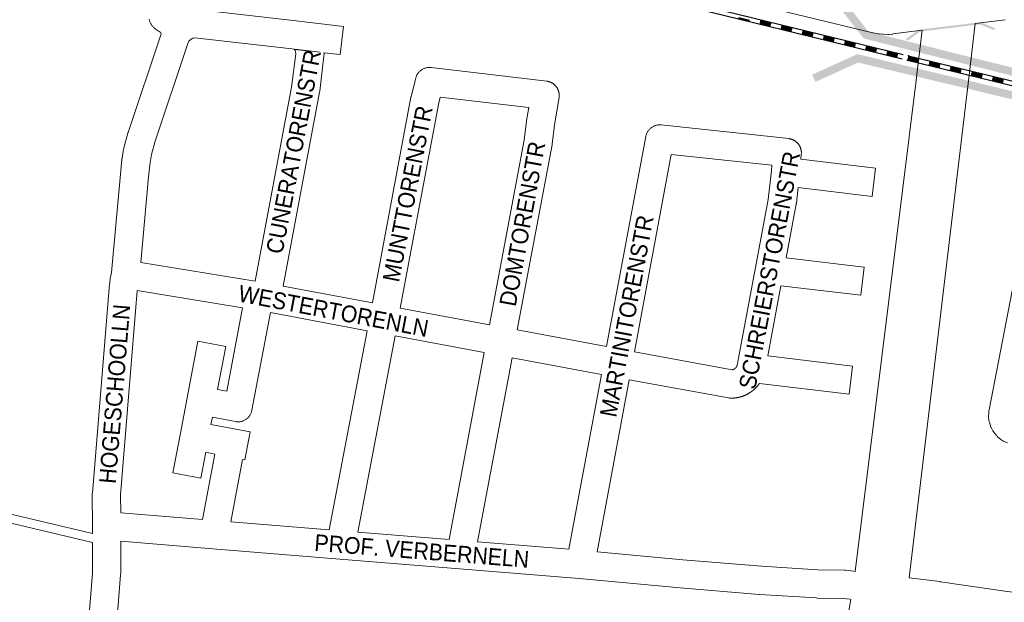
# Model space of a CAD drawing. Header units: metres. Extents: x 123819 to 142731, y 393440 to 405763.
# Tile 111 of 256: x 131279 to 131731, y 397154 to 397422. Entities that reach past the tile are written whole.
import ezdxf
from ezdxf.enums import TextEntityAlignment as Align

# ---------------------------------------------------------------- set-up
doc = ezdxf.new("R2010")
doc.units = ezdxf.units.M
doc.header["$MEASUREMENT"] = 0
for name, color, linetype, lineweight in [('gs-anno-wegen algemeen tekst', 7, 'Continuous', 0), ('gs-knt-aanvullende hoofdweg', 7, 'Continuous', 0), ('gs-knt-fietspaden', 7, 'Continuous', 0), ('gs-knt-paden', 7, 'Continuous', 0), ('gs-knt-spoorlijn', 7, 'Continuous', 30), ('gs-knt-wegen algemeen', 7, 'Continuous', 0), ('gs-symb-viaduct', 7, 'Continuous', 0), ('gs-vlk-plantopografie wegen algemeen', 7, 'Continuous', 0)]:
    doc.layers.add(name, color=color, linetype=linetype, lineweight=lineweight)
doc.styles.add('Style-Arial', font='arial.ttf')

# ---------------------------------------------------------------- blocks, each defined once
blk = doc.blocks.new('gg0-viaduct_60')
at = {"layer": 'gs-symb-viaduct', "linetype": 'Continuous'}
blk.add_hatch(color=7, dxfattribs=at).paths.add_polyline_path([(-5.576, -1.689), (-5.8, -1.4), (-4, 0), (4, 0), (5.8, -1.4), (5.576, -1.689), (3.875, -0.366), (-3.875, -0.366)])
blk = doc.blocks.new('gg0-viaduct_61')
at = {"layer": 'gs-symb-viaduct', "linetype": 'Continuous'}
blk.add_hatch(color=7, dxfattribs=at).paths.add_polyline_path([(-5.576, -1.689), (-5.8, -1.4), (-4, 0), (4, 0), (5.8, -1.4), (5.576, -1.689), (3.875, -0.366), (-3.875, -0.366)])
blk = doc.blocks.new('gg0-viaduct_125')
at = {"layer": 'gs-symb-viaduct', "linetype": 'Continuous'}
blk.add_hatch(color=7, dxfattribs=at).paths.add_polyline_path([(-5.58, -1.69), (-5.8, -1.4), (-4, 0), (4, 0), (5.8, -1.4), (5.58, -1.69), (3.87, -0.37), (-3.87, -0.37)])

msp = doc.modelspace()

# ---------------------------------------------------------------- linework, layer by layer
at = {"layer": 'gs-knt-aanvullende hoofdweg', "color": 7, "linetype": 'Continuous', "flags": 128}
for points in [[(131717.76, 397420.11), (131714.91, 397396.34)], [(131691.17, 397399.24), (131693.37, 397417.02)], [(131662.54, 397168.32), (131690.36, 397392.7), (131691.17, 397399.23)], [(131714.91, 397396.33), (131714, 397388.7), (131687.3, 397165.38)], [(131691.17, 397399.23), (131691.17, 397399.23), (131691.17, 397399.24)], [(131691.17, 397399.23), (131691.17, 397399.23), (131691.17, 397399.24)], [(131714.91, 397396.34), (131714.91, 397396.34), (131714.91, 397396.33)], [(131714.91, 397396.34), (131714.91, 397396.34), (131714.91, 397396.33)], [(131642.39, 397022.29), (131643.66, 397031.84), (131658.61, 397144.52), (131658.66, 397144.87), (131659.8, 397151.15), (131660.57, 397155.44)]]:
    msp.add_lwpolyline(points, dxfattribs=at)
at = {"layer": 'gs-knt-fietspaden', "color": 7, "linetype": 'Continuous', "flags": 128}
for points in [[(131693.37, 397417.02), (131679.89, 397415.31), (131679.79, 397415.29), (131677.99, 397415.12), (131677.84, 397415.11), (131677.69, 397415.11), (131677.55, 397415.11), (131675.57, 397415.17), (131675.46, 397415.17), (131675.36, 397415.18), (131673.48, 397415.35), (131673.36, 397415.36), (131673.29, 397415.37), (131673.23, 397415.38), (131673.11, 397415.4), (131670.85, 397415.85), (131670.71, 397415.88), (131518.24, 397452.76)], [(131731.4, 397421.81), (131717.79, 397420.11), (131717.76, 397420.11)]]:
    msp.add_lwpolyline(points, dxfattribs=at)
at = {"layer": 'gs-knt-paden', "color": 7, "linetype": 'Continuous', "flags": 128}
for points in [[(131311.94, 397181.63), (131096.32, 397232.78), (131096.23, 397232.81), (131096.14, 397232.83), (131096.06, 397232.86), (131095.97, 397232.9), (131046.39, 397254.79)], [(131047.69, 397258.6), (131097.43, 397236.65), (131311.94, 397185.76)]]:
    msp.add_lwpolyline(points, dxfattribs=at)
at = {"layer": 'gs-knt-spoorlijn', "color": 7, "linetype": 'Continuous'}
for p, q in [((131489.9, 397451.45), (131684.17, 397403.93)), ((131490.38, 397453.39), (131684.65, 397405.87)), ((131608.96, 397422.52), (131613.81, 397421.34)), ((131609, 397422.72), (131613.86, 397421.53)), ((131609.05, 397422.91), (131613.91, 397421.72)), ((131618.67, 397420.15), (131623.53, 397418.96)), ((131618.72, 397420.34), (131623.58, 397419.15)), ((131618.77, 397420.54), (131623.62, 397419.35)), ((131618.81, 397420.73), (131623.67, 397419.54)), ((131618.86, 397420.92), (131623.72, 397419.74)), ((131618.91, 397421.12), (131623.77, 397419.93)), ((131618.96, 397421.31), (131623.81, 397420.13)), ((131619, 397421.51), (131623.86, 397420.32)), ((131619.05, 397421.7), (131623.91, 397420.51)), ((131628.38, 397417.77), (131633.24, 397416.58)), ((131628.43, 397417.97), (131633.29, 397416.78)), ((131628.48, 397418.16), (131633.34, 397416.97)), ((131628.53, 397418.35), (131633.38, 397417.17)), ((131628.57, 397418.55), (131633.43, 397417.36)), ((131628.62, 397418.74), (131633.48, 397417.56)), ((131628.67, 397418.94), (131633.53, 397417.75)), ((131628.72, 397419.13), (131633.57, 397417.94)), ((131628.76, 397419.33), (131633.62, 397418.14)), ((131638.1, 397415.4), (131642.96, 397414.21)), ((131638.15, 397415.59), (131643, 397414.4)), ((131638.19, 397415.78), (131643.05, 397414.6)), ((131638.24, 397415.98), (131643.1, 397414.79)), ((131638.29, 397416.17), (131643.15, 397414.99)), ((131638.34, 397416.37), (131643.19, 397415.18)), ((131638.38, 397416.56), (131643.24, 397415.37)), ((131638.43, 397416.76), (131643.29, 397415.57)), ((131638.48, 397416.95), (131643.34, 397415.76)), ((131647.81, 397413.02), (131652.67, 397411.83)), ((131647.86, 397413.21), (131652.72, 397412.03)), ((131647.91, 397413.41), (131652.76, 397412.22)), ((131647.95, 397413.6), (131652.81, 397412.42)), ((131648, 397413.8), (131652.86, 397412.61)), ((131648.05, 397413.99), (131652.91, 397412.8)), ((131648.1, 397414.19), (131652.95, 397413)), ((131648.14, 397414.38), (131653, 397413.19)), ((131648.19, 397414.57), (131653.05, 397413.39)), ((131657.53, 397410.64), (131662.38, 397409.46)), ((131657.57, 397410.84), (131662.43, 397409.65)), ((131657.62, 397411.03), (131662.48, 397409.85)), ((131657.67, 397411.23), (131662.53, 397410.04)), ((131657.72, 397411.42), (131662.57, 397410.23)), ((131657.76, 397411.62), (131662.62, 397410.43)), ((131657.81, 397411.81), (131662.67, 397410.62)), ((131657.86, 397412), (131662.72, 397410.82)), ((131657.91, 397412.2), (131662.76, 397411.01)), ((131667.29, 397408.46), (131672.14, 397407.28)), ((131667.33, 397408.66), (131672.19, 397407.47)), ((131667.38, 397408.85), (131672.24, 397407.66)), ((131667.43, 397409.05), (131672.29, 397407.86)), ((131667.48, 397409.24), (131672.33, 397408.05)), ((131667.52, 397409.43), (131672.38, 397408.25)), ((131667.57, 397409.63), (131672.43, 397408.44)), ((131667.62, 397409.82), (131672.48, 397408.64)), ((131667.24, 397408.27), (131672.1, 397407.08)), ((131676.95, 397405.89), (131681.81, 397404.71)), ((131677, 397406.09), (131681.86, 397404.9)), ((131677.05, 397406.28), (131681.91, 397405.09)), ((131677.1, 397406.48), (131681.95, 397405.29)), ((131677.14, 397406.67), (131682, 397405.48)), ((131677.19, 397406.86), (131682.05, 397405.68)), ((131677.24, 397407.06), (131682.1, 397405.87)), ((131677.29, 397407.25), (131682.14, 397406.07)), ((131677.33, 397407.45), (131682.19, 397406.26)), ((131686.76, 397403.91), (131691.62, 397402.72)), ((131686.81, 397404.1), (131691.67, 397402.91)), ((131686.86, 397404.29), (131691.71, 397403.11)), ((131686.9, 397404.49), (131691.76, 397403.3)), ((131686.95, 397404.68), (131691.81, 397403.5)), ((131687, 397404.88), (131691.86, 397403.69)), ((131687.05, 397405.07), (131691.9, 397403.88)), ((131687.08, 397405.28), (131881.35, 397357.77)), ((131686.6, 397403.34), (131880.88, 397355.82)), ((131686.67, 397403.52), (131691.52, 397402.33)), ((131686.71, 397403.71), (131691.57, 397402.52)), ((131696.38, 397401.14), (131701.24, 397399.95)), ((131696.43, 397401.34), (131701.28, 397400.15)), ((131696.48, 397401.53), (131701.33, 397400.34)), ((131696.52, 397401.72), (131701.38, 397400.54)), ((131696.57, 397401.92), (131701.43, 397400.73)), ((131696.62, 397402.11), (131701.48, 397400.93)), ((131696.67, 397402.31), (131701.52, 397401.12)), ((131696.71, 397402.5), (131701.57, 397401.31)), ((131696.76, 397402.7), (131701.62, 397401.51)), ((131706.24, 397399.35), (131711.09, 397398.16)), ((131706.28, 397399.54), (131711.14, 397398.36)), ((131706.33, 397399.74), (131711.19, 397398.55)), ((131706.38, 397399.93), (131711.24, 397398.74)), ((131706.43, 397400.13), (131711.28, 397398.94)), ((131706.47, 397400.32), (131711.33, 397399.13)), ((131706.09, 397398.77), (131710.95, 397397.58)), ((131706.14, 397398.96), (131711, 397397.77)), ((131706.19, 397399.15), (131711.05, 397397.97)), ((131715.81, 397396.39), (131720.66, 397395.2)), ((131715.86, 397396.58), (131720.71, 397395.4)), ((131715.9, 397396.78), (131720.76, 397395.59)), ((131715.95, 397396.97), (131720.81, 397395.78)), ((131716, 397397.17), (131720.85, 397395.98)), ((131716.05, 397397.36), (131720.9, 397396.17)), ((131716.09, 397397.56), (131720.95, 397396.37)), ((131716.14, 397397.75), (131721, 397396.56)), ((131716.19, 397397.94), (131721.04, 397396.76)), ((131725.76, 397394.99), (131730.62, 397393.8)), ((131725.81, 397395.18), (131730.66, 397393.99)), ((131725.85, 397395.37), (131730.71, 397394.19)), ((131725.9, 397395.57), (131730.76, 397394.38)), ((131725.52, 397394.01), (131730.38, 397392.83)), ((131725.57, 397394.21), (131730.43, 397393.02)), ((131725.62, 397394.4), (131730.47, 397393.21)), ((131725.66, 397394.6), (131730.52, 397393.41)), ((131725.71, 397394.79), (131730.57, 397393.6))]:
    msp.add_line(p, q, dxfattribs=at)
for p in [(131687.08, 397405.28), (131686.6, 397403.34)]:
    msp.add_point(p, dxfattribs=at)
at = {"layer": 'gs-knt-wegen algemeen', "color": 7, "linetype": 'Continuous', "flags": 128}
for points in [[(131350.56, 397427.64), (131405.66, 397421.28), (131427.32, 397418.78), (131427.32, 397418.78, -0.399514), (131427.33, 397418.77), (131427.33, 397418.76)], [(131427.33, 397418.76), (131425.84, 397405.85, -0.368477), (131425.83, 397405.84), (131418.41, 397406.7)], [(131386.83, 397301.72), (131403.55, 397390.81), (131405.4, 397406.18), (131405.36, 397407.14), (131405.17, 397407.67), (131404.67, 397408.13, -0.654037), (131404.67, 397408.14), (131416.72, 397406.9)], [(131637.81, 397360.78), (131637.81, 397360.62), (131637.8, 397360.46), (131637.79, 397360.23), (131637.59, 397357.7), (131671.86, 397353.61, -0.368674), (131671.87, 397353.6), (131670.32, 397340.69, -0.368675), (131670.31, 397340.68), (131636.34, 397344.74), (131635.52, 397337.55), (131635.49, 397337.32), (131635.45, 397337.09), (131630.84, 397312.38), (131666.59, 397308.17, -0.368587), (131666.6, 397308.16), (131665.08, 397295.25, -0.368589), (131665.07, 397295.24), (131628.43, 397299.55), (131622.36, 397267.31), (131661.29, 397262.67, -0.368659), (131661.3, 397262.66), (131659.76, 397249.75, -0.368659), (131659.75, 397249.74), (131618.52, 397254.65)], [(131362.54, 397192.17), (131368.24, 397222.26), (131364.05, 397223.07), (131361.8, 397211.19, -0.371103), (131361.79, 397211.19), (131349.01, 397213.61, -0.371104), (131349.01, 397213.62), (131352.47, 397231.9), (131355.53, 397248.03), (131360.46, 397274.09, -0.371105), (131360.47, 397274.09), (131373.25, 397271.67, -0.371103), (131373.26, 397271.66), (131369.53, 397251.99), (131373.72, 397251.18), (131380.98, 397289.48)], [(131393.81, 397287.24), (131385.3, 397242.35), (131385.24, 397242.04), (131385.16, 397241.74), (131385.06, 397241.45), (131384.96, 397241.16), (131384.83, 397240.87), (131384.7, 397240.59), (131384.55, 397240.32), (131384.39, 397240.05), (131384.22, 397239.8), (131384.03, 397239.55), (131383.83, 397239.31), (131383.63, 397239.08), (131383.41, 397238.86), (131383.18, 397238.65), (131382.94, 397238.45), (131382.69, 397238.26), (131382.43, 397238.09), (131382.17, 397237.93), (131381.9, 397237.78), (131381.62, 397237.64), (131381.33, 397237.52), (131381.04, 397237.41), (131380.75, 397237.32), (131380.45, 397237.23), (131380.14, 397237.17), (131379.84, 397237.12), (131379.53, 397237.08), (131379.22, 397237.06), (131378.91, 397237.05), (131378.6, 397237.06), (131378.29, 397237.08), (131377.98, 397237.11), (131377.68, 397237.17), (131367.11, 397239.2), (131366.47, 397235.86), (131377.08, 397233.82), (131384.49, 397232.4, -0.370938), (131384.5, 397232.39), (131382.05, 397219.62, -0.370946), (131382.04, 397219.61), (131381.03, 397219.81), (131375.59, 397191.11)]]:
    msp.add_lwpolyline(points, format="xyb", dxfattribs=at)
for points in [[(131311.94, 397185.76), (131311.95, 397189.22), (131311.93, 397203.74), (131311.93, 397204.01), (131311.95, 397204.28), (131319.62, 397298.46), (131319.65, 397298.73), (131320.11, 397302.5), (131320.14, 397302.72), (131320.18, 397302.95), (131320.72, 397305.73), (131324.82, 397350.85), (131324.82, 397350.92), (131325.53, 397357.83), (131325.55, 397358.04), (131325.58, 397358.26), (131326.28, 397362.36), (131326.34, 397362.67), (131326.42, 397362.98), (131328.24, 397369.66), (131328.29, 397369.84), (131328.34, 397370.02), (131343.54, 397415.36), (131343.39, 397415.98), (131343.13, 397416.15), (131340.83, 397417.72), (131340.57, 397417.91), (131340.33, 397418.1), (131340.1, 397418.3), (131339.87, 397418.52), (131339.66, 397418.75), (131339.46, 397418.98), (131339.27, 397419.23), (131339.09, 397419.48), (131338.92, 397419.75), (131338.77, 397420.02), (131338.63, 397420.29), (131338.5, 397420.58), (131338.38, 397420.87), (131338.29, 397421.16), (131338.2, 397421.46), (131338.13, 397421.77), (131338.07, 397422.07)], [(131416.72, 397406.9), (131403.66, 397408.4), (131359.12, 397413.55), (131358.16, 397413.39), (131357.29, 397412.97), (131356.4, 397412.17), (131356.33, 397412.08), (131355.77, 397410.87), (131340.75, 397366.06), (131339.06, 397359.86), (131338.46, 397356.29), (131337.78, 397349.64), (131334.2, 397310.27)], [(131418.41, 397406.7), (131418.43, 397406.16), (131418.43, 397405.91), (131418.43, 397405.65), (131418.41, 397405.39), (131418.39, 397405.13), (131416.45, 397389.04), (131416.42, 397388.83), (131416.39, 397388.62), (131399.64, 397299.4)], [(131440.69, 397291.74), (131458.36, 397386.2), (131458.4, 397386.4), (131458.44, 397386.6), (131460.57, 397395.01), (131460.65, 397395.31), (131460.75, 397395.61), (131460.86, 397395.9), (131460.99, 397396.18), (131461.13, 397396.46), (131461.28, 397396.74), (131461.45, 397397), (131461.63, 397397.26), (131461.82, 397397.51), (131462.02, 397397.75), (131462.23, 397397.97), (131462.46, 397398.19), (131462.69, 397398.4), (131462.94, 397398.59), (131463.19, 397398.78), (131463.45, 397398.95), (131463.72, 397399.11), (131464, 397399.25), (131464.28, 397399.38), (131464.57, 397399.5), (131464.87, 397399.6), (131465.17, 397399.69), (131465.47, 397399.77), (131465.78, 397399.83), (131466.09, 397399.88), (131466.4, 397399.91), (131466.71, 397399.92), (131467.02, 397399.92), (131467.34, 397399.91), (131467.65, 397399.88), (131520.76, 397393.59)], [(131520.76, 397393.59), (131520.77, 397393.59), (131520.77, 397393.59)], [(131520.76, 397393.59), (131520.77, 397393.59), (131520.77, 397393.59)], [(131520.77, 397393.59), (131520.9, 397393.57), (131521.06, 397393.54), (131521.21, 397393.52), (131521.37, 397393.49), (131521.53, 397393.45), (131521.68, 397393.41), (131521.83, 397393.37), (131521.99, 397393.32), (131522.14, 397393.27), (131522.29, 397393.22), (131522.44, 397393.16), (131522.59, 397393.1), (131522.73, 397393.03), (131522.88, 397392.96), (131523.02, 397392.89), (131523.16, 397392.81), (131523.3, 397392.73), (131523.43, 397392.65), (131523.57, 397392.56), (131523.7, 397392.48), (131523.83, 397392.38), (131523.96, 397392.29), (131524.08, 397392.19), (131524.21, 397392.09), (131524.33, 397391.98), (131524.45, 397391.87), (131524.56, 397391.76), (131524.67, 397391.65), (131524.78, 397391.53), (131524.89, 397391.42), (131524.99, 397391.29), (131525.1, 397391.17), (131525.19, 397391.04), (131525.29, 397390.92), (131525.38, 397390.78), (131525.47, 397390.65), (131525.55, 397390.52), (131525.63, 397390.38), (131525.71, 397390.24), (131525.79, 397390.1), (131525.86, 397389.96), (131525.93, 397389.81), (131525.99, 397389.66), (131526.05, 397389.52), (131526.11, 397389.37), (131526.16, 397389.22), (131526.21, 397389.06), (131526.26, 397388.91), (131526.3, 397388.76), (131526.34, 397388.6), (131526.37, 397388.45), (131526.4, 397388.29), (131526.43, 397388.13), (131526.45, 397387.97), (131526.47, 397387.82), (131526.49, 397387.66), (131526.5, 397387.5), (131526.5, 397387.34), (131526.51, 397387.18), (131526.51, 397387.02), (131526.5, 397386.86), (131526.49, 397386.7), (131526.48, 397386.54), (131526.47, 397386.38), (131526.43, 397386.09)], [(131512.49, 397381.46), (131471.79, 397386.28), (131471.12, 397383.61), (131453.49, 397289.34)], [(131526.43, 397386.09), (131524.41, 397373.51), (131523.31, 397364.68), (131523.28, 397364.48), (131523.25, 397364.28), (131507.26, 397279.28)], [(131494.46, 397281.67), (131510.41, 397366.49), (131511.5, 397375.23), (131511.53, 397375.47), (131512.49, 397381.46)], [(131548.3, 397271.6), (131566.34, 397368.22), (131566.4, 397368.52), (131566.48, 397368.83), (131566.57, 397369.13), (131566.68, 397369.42), (131566.81, 397369.71), (131566.94, 397369.99), (131567.09, 397370.27), (131567.25, 397370.54), (131567.43, 397370.79), (131567.62, 397371.05), (131567.82, 397371.29), (131568.03, 397371.52), (131568.25, 397371.74), (131568.48, 397371.95), (131568.72, 397372.15), (131568.98, 397372.34), (131569.24, 397372.51), (131569.5, 397372.67), (131569.78, 397372.82), (131570.06, 397372.96), (131570.35, 397373.08), (131570.65, 397373.19), (131570.95, 397373.28), (131571.25, 397373.36), (131571.56, 397373.43), (131571.87, 397373.47), (131572.18, 397373.51), (131572.49, 397373.53), (131572.8, 397373.53), (131573.12, 397373.52), (131573.43, 397373.5)], [(131573.43, 397373.5), (131631.99, 397367.22)], [(131631.99, 397367.22), (131631.99, 397367.22), (131632, 397367.22)], [(131631.99, 397367.22), (131631.99, 397367.22), (131632, 397367.22)], [(131632, 397367.22), (131632.06, 397367.21), (131632.22, 397367.19), (131632.38, 397367.16), (131632.53, 397367.13), (131632.69, 397367.1), (131632.85, 397367.07), (131633, 397367.03), (131633.15, 397366.98), (131633.31, 397366.94), (131633.46, 397366.88), (131633.61, 397366.83), (131633.76, 397366.77), (131633.9, 397366.71), (131634.05, 397366.64), (131634.19, 397366.57), (131634.34, 397366.5), (131634.48, 397366.42), (131634.61, 397366.34), (131634.75, 397366.26), (131634.89, 397366.18), (131635.02, 397366.09), (131635.15, 397365.99), (131635.28, 397365.9), (131635.4, 397365.8), (131635.52, 397365.7), (131635.64, 397365.59), (131635.76, 397365.48), (131635.88, 397365.37), (131635.99, 397365.26), (131636.1, 397365.14), (131636.2, 397365.02), (131636.31, 397364.9), (131636.41, 397364.78), (131636.51, 397364.65), (131636.6, 397364.52), (131636.69, 397364.39), (131636.78, 397364.26), (131636.86, 397364.12), (131636.95, 397363.98), (131637.02, 397363.84), (131637.1, 397363.7), (131637.17, 397363.56), (131637.24, 397363.41), (131637.3, 397363.27), (131637.36, 397363.12), (131637.42, 397362.97), (131637.47, 397362.82), (131637.52, 397362.67), (131637.56, 397362.51), (131637.6, 397362.36), (131637.64, 397362.21), (131637.68, 397362.05), (131637.71, 397361.89), (131637.73, 397361.73), (131637.76, 397361.58), (131637.77, 397361.42), (131637.79, 397361.26), (131637.8, 397361.1), (131637.81, 397360.94), (131637.81, 397360.78)], [(131624.31, 397354.95), (131578.03, 397359.91), (131561.1, 397269.22)], [(131608.34, 397263.17), (131616.76, 397307.93), (131622.61, 397339.25), (131624.13, 397352.6), (131624.31, 397354.95)], [(131732.57, 397227.34), (131730.74, 397228.19), (131730.47, 397228.32), (131730.21, 397228.47), (131729.96, 397228.63), (131729.71, 397228.79), (131729.47, 397228.97), (131728.54, 397229.7), (131728.33, 397229.87), (131728.12, 397230.06), (131727.93, 397230.25), (131727.74, 397230.45), (131727.56, 397230.65), (131727.38, 397230.87), (131725.95, 397232.74), (131725.77, 397232.99), (131725.59, 397233.26), (131725.43, 397233.53), (131725.29, 397233.81), (131725.16, 397234.09), (131725.04, 397234.38), (131724.93, 397234.68), (131724.2, 397236.92), (131724.11, 397237.22), (131724.04, 397237.53), (131723.98, 397237.84), (131723.93, 397238.15), (131723.9, 397238.46), (131723.88, 397238.78), (131723.88, 397239.09), (131723.94, 397241.45), (131723.95, 397241.72), (131723.97, 397241.99), (131724.01, 397242.27), (131724.06, 397242.54), (131738.26, 397315.43)], [(131334.2, 397310.27), (131386.83, 397301.72)], [(131332.59, 397297.34), (131332.59, 397297.28), (131324.95, 397203.49), (131324.96, 397195.23)], [(131380.98, 397289.48), (131332.59, 397297.34)], [(131399.64, 397299.4), (131440.69, 397291.74)], [(131438.28, 397278.94), (131393.81, 397287.24)], [(131453.49, 397289.34), (131494.46, 397281.67)], [(131420.86, 397187.43), (131438.28, 397278.94)], [(131507.26, 397279.28), (131548.3, 397271.6)], [(131451.08, 397276.55), (131433.92, 397186.37)], [(131492.05, 397268.88), (131451.08, 397276.55)], [(131475.9, 397182.97), (131492.05, 397268.88)], [(131561.1, 397269.22), (131605.94, 397260.97), (131605.99, 397260.98), (131606.04, 397260.99), (131606.09, 397261), (131606.14, 397261.01), (131606.2, 397261.02), (131606.25, 397261.03), (131606.3, 397261.05), (131606.35, 397261.06), (131606.4, 397261.08), (131606.45, 397261.09), (131606.5, 397261.11), (131606.55, 397261.13), (131606.59, 397261.14), (131606.64, 397261.16), (131606.69, 397261.19), (131606.74, 397261.21), (131606.79, 397261.23), (131606.83, 397261.25), (131606.88, 397261.28), (131606.93, 397261.3), (131606.97, 397261.33), (131607.02, 397261.35), (131607.06, 397261.38), (131607.1, 397261.41), (131607.15, 397261.44), (131607.19, 397261.47), (131607.23, 397261.5), (131607.28, 397261.53), (131607.32, 397261.56), (131607.36, 397261.59), (131607.4, 397261.63), (131607.44, 397261.66), (131607.48, 397261.7), (131607.51, 397261.73), (131607.55, 397261.77), (131607.59, 397261.8), (131607.63, 397261.84), (131607.66, 397261.88), (131607.7, 397261.92), (131607.73, 397261.96), (131607.76, 397262), (131607.8, 397262.04), (131607.83, 397262.08), (131607.86, 397262.12), (131607.89, 397262.17), (131607.92, 397262.21), (131607.95, 397262.25), (131607.98, 397262.3), (131608, 397262.34), (131608.03, 397262.39), (131608.06, 397262.43), (131608.08, 397262.48), (131608.11, 397262.52), (131608.13, 397262.57), (131608.15, 397262.62), (131608.17, 397262.67), (131608.19, 397262.71), (131608.21, 397262.76), (131608.23, 397262.81), (131608.25, 397262.86), (131608.27, 397262.91), (131608.28, 397262.96), (131608.3, 397263.01), (131608.31, 397263.06), (131608.34, 397263.16)], [(131504.85, 397266.48), (131488.95, 397181.91)], [(131545.91, 397258.8), (131504.85, 397266.48)], [(131608.34, 397263.16), (131608.34, 397263.16), (131608.34, 397263.17)], [(131608.34, 397263.16), (131608.34, 397263.16), (131608.34, 397263.17)], [(131530.94, 397178.5), (131545.91, 397258.8)], [(131558.71, 397256.42), (131543.97, 397177.36)], [(131618.52, 397254.65), (131618.46, 397254.56), (131618.39, 397254.46), (131618.32, 397254.37), (131618.25, 397254.27), (131618.17, 397254.18), (131618.1, 397254.08), (131618.03, 397253.99), (131617.95, 397253.9), (131617.88, 397253.8), (131617.8, 397253.71), (131617.73, 397253.62), (131617.65, 397253.53), (131617.57, 397253.44), (131617.5, 397253.35), (131617.42, 397253.26), (131617.34, 397253.17), (131617.26, 397253.08), (131617.18, 397252.99), (131617.09, 397252.91), (131617.01, 397252.82), (131616.93, 397252.73), (131616.85, 397252.65), (131616.76, 397252.56), (131616.68, 397252.48), (131616.59, 397252.4), (131616.51, 397252.31), (131616.42, 397252.23), (131616.33, 397252.15), (131616.24, 397252.07), (131616.15, 397251.99), (131616.07, 397251.91), (131615.98, 397251.83), (131615.89, 397251.75), (131615.8, 397251.68), (131615.7, 397251.6), (131615.61, 397251.52), (131615.52, 397251.45), (131615.43, 397251.37), (131615.33, 397251.3), (131615.24, 397251.23), (131615.14, 397251.16), (131615.05, 397251.08), (131614.95, 397251.01), (131614.86, 397250.94), (131614.76, 397250.87), (131614.66, 397250.8), (131614.56, 397250.74), (131614.47, 397250.67), (131614.37, 397250.6), (131614.27, 397250.54), (131614.17, 397250.47), (131614.07, 397250.41), (131613.97, 397250.34), (131613.87, 397250.28), (131613.76, 397250.22), (131613.66, 397250.16), (131613.56, 397250.1), (131613.46, 397250.04), (131613.35, 397249.98), (131613.25, 397249.92), (131613.14, 397249.86), (131613.04, 397249.8), (131612.93, 397249.75), (131612.83, 397249.69), (131612.72, 397249.64), (131612.61, 397249.59), (131612.51, 397249.53), (131612.4, 397249.48), (131612.29, 397249.43), (131612.18, 397249.38), (131612.08, 397249.33), (131611.97, 397249.28), (131611.86, 397249.23), (131611.75, 397249.19), (131611.64, 397249.14), (131611.53, 397249.1), (131611.42, 397249.05), (131611.31, 397249.01), (131611.19, 397248.96), (131611.08, 397248.92), (131610.97, 397248.88), (131610.86, 397248.84), (131610.75, 397248.8), (131610.63, 397248.76), (131610.52, 397248.72), (131610.41, 397248.69), (131610.29, 397248.65), (131610.18, 397248.62), (131610.07, 397248.58), (131609.95, 397248.55), (131609.84, 397248.52), (131609.72, 397248.48), (131609.61, 397248.45), (131609.49, 397248.42), (131609.38, 397248.39), (131609.26, 397248.37), (131609.14, 397248.34), (131609.03, 397248.31), (131608.91, 397248.29), (131608.79, 397248.26), (131608.68, 397248.24), (131608.56, 397248.21), (131608.44, 397248.19), (131608.33, 397248.17), (131608.21, 397248.15), (131608.09, 397248.13), (131607.97, 397248.11), (131607.86, 397248.09), (131607.74, 397248.08), (131607.62, 397248.06), (131607.5, 397248.04), (131607.38, 397248.03), (131607.26, 397248.02), (131607.15, 397248), (131607.03, 397247.99), (131606.91, 397247.98), (131606.79, 397247.97), (131606.67, 397247.96), (131606.55, 397247.96), (131606.43, 397247.95), (131606.31, 397247.94), (131606.19, 397247.94), (131606.07, 397247.93), (131605.96, 397247.93), (131605.84, 397247.93), (131605.72, 397247.92), (131605.6, 397247.92), (131605.48, 397247.92), (131605.19, 397247.93), (131604.9, 397247.95), (131604.61, 397247.98), (131604.32, 397248.03), (131558.71, 397256.42)], [(131324.96, 397195.23), (131362.54, 397192.17)], [(131375.59, 397191.11), (131420.86, 397187.43)], [(131324.96, 397182.17), (131324.96, 397182.15), (131324.96, 397167.28), (131324.95, 397167.03), (131324.94, 397166.77), (131321.38, 397121.01), (131321.38, 397120.96), (131318.03, 397081.7), (131317.17, 397070.39), (131319.6, 397062.3)], [(131660.57, 397155.44), (131660.17, 397155.5), (131656.86, 397155.89), (131645.02, 397156.09), (131644.74, 397156.1), (131618.59, 397157.67), (131618.44, 397157.68), (131582.17, 397160.7), (131582.1, 397160.71), (131535.7, 397165.06), (131480.69, 397169.52), (131425.64, 397173.98), (131367.32, 397178.72), (131324.96, 397182.17)], [(131433.92, 397186.37), (131475.9, 397182.97)], [(131308.4, 397122.04), (131311.94, 397167.53), (131311.94, 397181.63)], [(131488.95, 397181.91), (131530.94, 397178.5)], [(131543.97, 397177.36), (131583.28, 397173.67), (131619.44, 397170.66), (131645.38, 397169.1), (131657.41, 397168.9), (131657.63, 397168.89), (131657.85, 397168.88), (131658.06, 397168.85), (131661.73, 397168.42), (131661.8, 397168.41), (131662.54, 397168.32)], [(131687.3, 397165.38), (131701.58, 397163.61), (131701.74, 397163.59), (131732.33, 397159.02), (131739.45, 397158.26)]]:
    msp.add_lwpolyline(points, dxfattribs=at)
at = {"layer": 'gs-vlk-plantopografie wegen algemeen', "color": 7, "linetype": 'Continuous', "flags": 128}
for points in [[(131693.37, 397417.02), (131679.89, 397415.31), (131679.79, 397415.29), (131677.99, 397415.12), (131677.84, 397415.11), (131677.69, 397415.11), (131677.55, 397415.11), (131675.57, 397415.17), (131675.46, 397415.17), (131675.36, 397415.18), (131673.48, 397415.35), (131673.36, 397415.36), (131673.29, 397415.37), (131673.23, 397415.38), (131673.11, 397415.4), (131670.85, 397415.85), (131670.71, 397415.88), (131518.24, 397452.76)], [(131731.4, 397421.81), (131717.79, 397420.11), (131717.76, 397420.11)]]:
    msp.add_lwpolyline(points, dxfattribs=at)

# ---------------------------------------------------------------- block references
at = {"layer": 'gs-symb-viaduct', "color": 7, "linetype": 'Continuous'}
for name, p, xscale, yscale, zscale, rotation in [('gg0-viaduct_61', (131705.29, 397403.47), 10, 10, 10, 165.9268718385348), ('gg0-viaduct_125', (131705.97, 397419), 3.575000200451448, 2.581465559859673, 3.575000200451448, 6.909121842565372), ('gg0-viaduct_60', (131702.41, 397396.74), 10, 10, 10, 346.5646722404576)]:
    msp.add_blockref(name, p, dxfattribs=dict(at, xscale=xscale, yscale=yscale, zscale=zscale, rotation=rotation))

# ---------------------------------------------------------------- texts
at = {"layer": 'gs-anno-wegen algemeen tekst', "color": 7, "style": 'Style-Arial', "width": 0.909091}
for s, rotation, p in [('CUNERATORENSTR', 79.1931, (131404.4, 397361.18)), ('MUNTTORENSTR', 79.053, (131456.86, 397341.87)), ('DOMTORENSTR', 79.6975, (131509.55, 397328.06)), ('SCHREIERSTORENSTR', 79.2283, (131623.16, 397306.73)), ('MARTINITORENSTR', 79.3876, (131557.55, 397285.66)), ('WESTERTORENLN', 349.2924, (131422.78, 397288)), ('HOGESCHOOLLN', 85.3419, (131322.19, 397249.87)), ('PROF. VERBERNELN', 355.4716, (131463.37, 397177.71))]:
    msp.add_text(s, height=7.7, rotation=rotation, dxfattribs=at).set_placement(p, align=Align.MIDDLE_CENTER)

doc.saveas('drawing.dxf')
